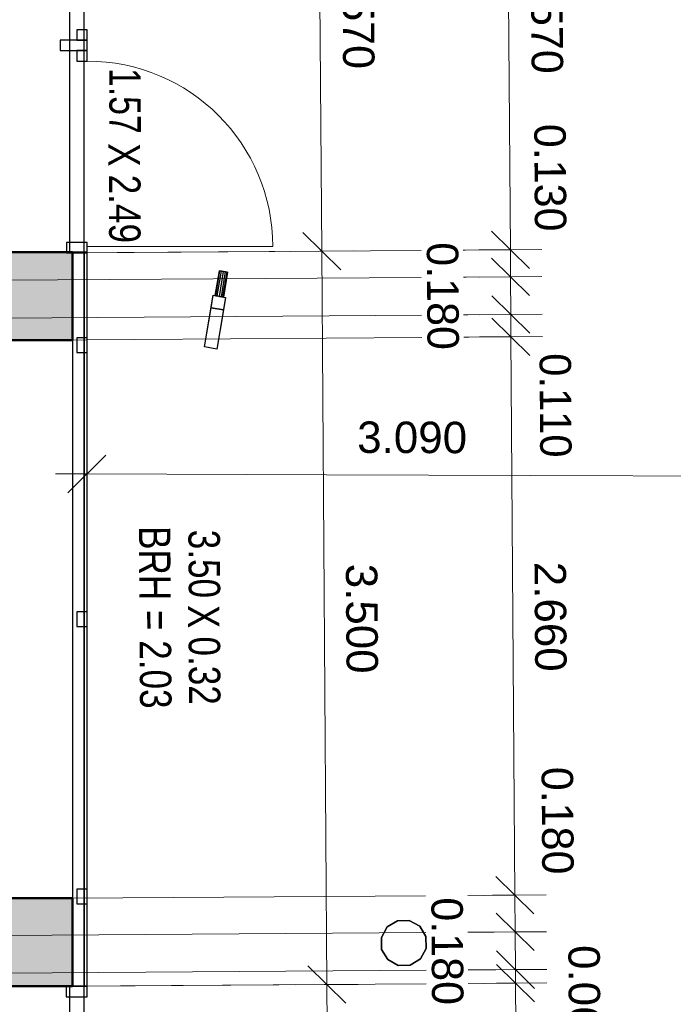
# Model space of a CAD drawing. Header units: metres. Extents: x 0 to 0.84, y 0 to 0.594.
# Tile 16 of 29: x 0.241 to 0.272, y 0.307 to 0.354. Entities that reach past the tile are written whole.
import ezdxf

# ---------------------------------------------------------------- set-up
doc = ezdxf.new("R2010")
doc.units = ezdxf.units.M
doc.linetypes.add('Teckovana 0.5x', pattern=[0.04, 0, -0.04])
for name, color, linetype, lineweight in [('Architektur Allgemein', 7, 'Continuous', 25), ('Elektro', 6, 'Continuous', 25), ('Fenster', 7, 'Continuous', 25), ('Maßlinie 1_100', 7, 'Continuous', 25), ('Seitenfläche', 7, 'Continuous', 25), ('Text 1_100', 7, 'Continuous', 25), ('Türen', 7, 'Continuous', 25), ('Wand', 7, 'Continuous', 50), ('Wand Mauerwerk tragend', 7, 'Continuous', 70)]:
    doc.layers.add(name, color=color, linetype=linetype, lineweight=lineweight)
doc.styles.add('ARIAL', font='ARIAL.TTF')

msp = doc.modelspace()

# ---------------------------------------------------------------- hatches: boundary and pattern name
at = {"layer": 'Wand', "linetype": 'Continuous', "lineweight": 18, "true_color": 0xa0a0a0, "transparency": 33554687}
for points in [[(0.239938, 0.339071), (0.243138, 0.339071), (0.243138, 0.343232), (0.243138, 0.343271), (0.242988, 0.343271), (0.239938, 0.343271), (0.239938, 0.343232), (0.239938, 0.341921), (0.239938, 0.340121)], [(0.239937, 0.308232), (0.242987, 0.308232), (0.243137, 0.308232), (0.243137, 0.312432), (0.239937, 0.312432), (0.239937, 0.310656), (0.239937, 0.308855)]]:
    msp.add_hatch(color=253, dxfattribs=at).paths.add_polyline_path(points)

# ---------------------------------------------------------------- linework, layer by layer
at = {"layer": 'Architektur Allgemein', "color": 7, "linetype": 'Continuous', "lineweight": 25, "transparency": 33554687}
for p, q in [((0.249942, 0.341189), (0.250141, 0.342373)), ((0.249968, 0.341185), (0.250167, 0.342368)), ((0.249968, 0.341185), (0.250167, 0.342368)), ((0.25004, 0.341173), (0.25024, 0.342356)), ((0.25004, 0.341173), (0.25024, 0.342356)), ((0.250139, 0.341156), (0.250338, 0.342339)), ((0.250139, 0.341156), (0.250338, 0.342339)), ((0.250141, 0.342373), (0.250167, 0.342368)), ((0.250167, 0.342368), (0.250141, 0.342373)), ((0.250167, 0.342368), (0.25024, 0.342356)), ((0.25024, 0.342356), (0.250167, 0.342368)), ((0.250237, 0.341139), (0.250437, 0.342323)), ((0.250237, 0.341139), (0.250437, 0.342323)), ((0.25024, 0.342356), (0.250338, 0.342339)), ((0.250338, 0.342339), (0.25024, 0.342356)), ((0.25031, 0.341127), (0.250509, 0.342311)), ((0.25031, 0.341127), (0.250509, 0.342311)), ((0.250535, 0.342306), (0.250336, 0.341123)), ((0.250338, 0.342339), (0.250437, 0.342323)), ((0.250437, 0.342323), (0.250338, 0.342339)), ((0.250437, 0.342323), (0.250509, 0.342311)), ((0.250509, 0.342311), (0.250437, 0.342323)), ((0.250509, 0.342311), (0.250535, 0.342306)), ((0.250535, 0.342306), (0.250509, 0.342311)), ((0.249428, 0.338741), (0.249843, 0.341206)), ((0.249743, 0.340614), (0.249843, 0.341206)), ((0.249843, 0.341206), (0.250435, 0.341106)), ((0.249843, 0.341206), (0.249843, 0.341206)), ((0.249843, 0.341206), (0.250435, 0.341106)), ((0.249942, 0.341189), (0.249968, 0.341185)), ((0.249968, 0.341185), (0.249942, 0.341189)), ((0.249968, 0.341185), (0.25004, 0.341173)), ((0.25004, 0.341173), (0.249968, 0.341185)), ((0.25004, 0.341173), (0.250139, 0.341156)), ((0.250139, 0.341156), (0.25004, 0.341173)), ((0.250139, 0.341156), (0.250237, 0.341139)), ((0.250237, 0.341139), (0.250139, 0.341156)), ((0.250435, 0.341106), (0.250019, 0.338641)), ((0.250237, 0.341139), (0.25031, 0.341127)), ((0.25031, 0.341127), (0.250237, 0.341139)), ((0.25031, 0.341127), (0.250336, 0.341123)), ((0.250336, 0.341123), (0.25031, 0.341127)), ((0.250435, 0.341106), (0.250335, 0.340515)), ((0.250435, 0.341106), (0.250435, 0.341106)), ((0.249428, 0.338741), (0.249743, 0.340614)), ((0.250335, 0.340515), (0.249743, 0.340614)), ((0.249743, 0.340614), (0.249743, 0.340614)), ((0.249743, 0.340614), (0.250335, 0.340515)), ((0.250335, 0.340515), (0.250019, 0.338641)), ((0.250335, 0.340515), (0.250335, 0.340515)), ((0.250019, 0.338641), (0.249428, 0.338741)), ((0.249428, 0.338741), (0.249428, 0.338741)), ((0.250019, 0.338641), (0.249428, 0.338741)), ((0.250019, 0.338641), (0.250019, 0.338641))]:
    msp.add_line(p, q, dxfattribs=at)
at = {"layer": 'Elektro', "color": 7, "linetype": 'Continuous', "lineweight": 25, "transparency": 33554687}
for p, q in [((0.258146, 0.31106), (0.258633, 0.311354)), ((0.258633, 0.311354), (0.258146, 0.31106)), ((0.258633, 0.311354), (0.259202, 0.311366)), ((0.259202, 0.311366), (0.258633, 0.311354)), ((0.258633, 0.311354), (0.258633, 0.311354)), ((0.259202, 0.311366), (0.259202, 0.311366)), ((0.259202, 0.311366), (0.259701, 0.311091)), ((0.259701, 0.311091), (0.259202, 0.311366)), ((0.259701, 0.311091), (0.259701, 0.311091)), ((0.259701, 0.311091), (0.259996, 0.310603)), ((0.259996, 0.310603), (0.259701, 0.311091)), ((0.257871, 0.310561), (0.258146, 0.31106)), ((0.258146, 0.31106), (0.257871, 0.310561)), ((0.258146, 0.31106), (0.258146, 0.31106)), ((0.259996, 0.310603), (0.259996, 0.310603)), ((0.259996, 0.310603), (0.260007, 0.310034)), ((0.260007, 0.310034), (0.259996, 0.310603)), ((0.257882, 0.309992), (0.257871, 0.310561)), ((0.257871, 0.310561), (0.257871, 0.310561)), ((0.257871, 0.310561), (0.257882, 0.309992)), ((0.258177, 0.309504), (0.257882, 0.309992)), ((0.257882, 0.309992), (0.257882, 0.309992)), ((0.257882, 0.309992), (0.258177, 0.309504)), ((0.260007, 0.310034), (0.259732, 0.309535)), ((0.259732, 0.309535), (0.260007, 0.310034)), ((0.260007, 0.310034), (0.260007, 0.310034)), ((0.258676, 0.309229), (0.258177, 0.309504)), ((0.258177, 0.309504), (0.258177, 0.309504)), ((0.258177, 0.309504), (0.258676, 0.309229)), ((0.259245, 0.309241), (0.258676, 0.309229)), ((0.258676, 0.309229), (0.259245, 0.309241)), ((0.258676, 0.309229), (0.258676, 0.309229)), ((0.259732, 0.309535), (0.259245, 0.309241)), ((0.259245, 0.309241), (0.259732, 0.309535)), ((0.259245, 0.309241), (0.259245, 0.309241)), ((0.259732, 0.309535), (0.259732, 0.309535))]:
    msp.add_line(p, q, dxfattribs=at)
at = {"layer": 'Fenster', "color": 7, "linetype": 'Continuous', "lineweight": 18, "transparency": 33554687}
msp.add_lwpolyline([(0.243838, 0.338482), (0.243338, 0.338483), (0.243338, 0.339183), (0.243838, 0.339183), (0.243838, 0.343271), (0.243138, 0.343271), (0.243137, 0.308232), (0.243837, 0.308232), (0.243837, 0.312158), (0.243337, 0.312158), (0.243337, 0.312858), (0.243837, 0.312858), (0.243837, 0.325402), (0.243338, 0.325402), (0.243338, 0.326102), (0.243837, 0.326102), (0.243838, 0.338482)], dxfattribs=at)
at = {"layer": 'Fenster', "color": 7, "linetype": 'Continuous', "lineweight": 25, "transparency": 33554687}
for points in [[(0.243838, 0.343271), (0.243488, 0.343271), (0.243138, 0.343271), (0.243488, 0.343271), (0.243838, 0.343271)], [(0.243838, 0.338482), (0.243838, 0.339183), (0.243338, 0.339183), (0.243338, 0.338483), (0.243838, 0.338482)], [(0.243837, 0.325402), (0.243837, 0.326102), (0.243338, 0.326102), (0.243338, 0.325402), (0.243837, 0.325402)], [(0.243837, 0.312158), (0.243837, 0.312858), (0.243337, 0.312858), (0.243337, 0.312158), (0.243837, 0.312158)], [(0.243837, 0.308232), (0.243487, 0.308232), (0.243137, 0.308232), (0.243487, 0.308232), (0.243837, 0.308232)]]:
    msp.add_lwpolyline(points, dxfattribs=at)
at = {"layer": 'Maßlinie 1_100', "color": 7, "linetype": 'Continuous', "lineweight": 13, "transparency": 33554687}
for p, q in [((0.255023, 0.34331), (0.254913, 0.359009)), ((0.264022, 0.34338), (0.263913, 0.359089)), ((0.255929, 0.342417), (0.254116, 0.344204)), ((0.264929, 0.342486), (0.263116, 0.344273)), ((0.255023, 0.34331), (0.253523, 0.3433)), ((0.255023, 0.34331), (0.256523, 0.343321)), ((0.255266, 0.308312), (0.255023, 0.34331)), ((0.264022, 0.34338), (0.262522, 0.343369)), ((0.264022, 0.34338), (0.265522, 0.34339)), ((0.264031, 0.342088), (0.264022, 0.34338)), ((0.264938, 0.341195), (0.263125, 0.342982)), ((0.264031, 0.342088), (0.262531, 0.342078)), ((0.264031, 0.342088), (0.265531, 0.342099)), ((0.264044, 0.340289), (0.264031, 0.342088)), ((0.26495, 0.339395), (0.263138, 0.341183)), ((0.264044, 0.340289), (0.262544, 0.340279)), ((0.264044, 0.340289), (0.265544, 0.340299)), ((0.264051, 0.339228), (0.264044, 0.340289)), ((0.264958, 0.338334), (0.263145, 0.340121)), ((0.264051, 0.339228), (0.262551, 0.339217)), ((0.264051, 0.339228), (0.265551, 0.339238)), ((0.264237, 0.312579), (0.264051, 0.339228)), ((0.243817, 0.33268), (0.243821, 0.33418)), ((0.242914, 0.331783), (0.244719, 0.333577)), ((0.243817, 0.33268), (0.242317, 0.332685)), ((0.243817, 0.33268), (0.243812, 0.33118)), ((0.265143, 0.311686), (0.263331, 0.313473)), ((0.264237, 0.312579), (0.262737, 0.312569)), ((0.264237, 0.312579), (0.265737, 0.31259)), ((0.264249, 0.310825), (0.264237, 0.312579)), ((0.265155, 0.309931), (0.263343, 0.311719)), ((0.264249, 0.310825), (0.262749, 0.310814)), ((0.264249, 0.310825), (0.265749, 0.310835)), ((0.264261, 0.309025), (0.264249, 0.310825)), ((0.265168, 0.308131), (0.263355, 0.309919)), ((0.256172, 0.307418), (0.25436, 0.309206)), ((0.265172, 0.307487), (0.26336, 0.309274)), ((0.264261, 0.309025), (0.262762, 0.309014)), ((0.264261, 0.309025), (0.265761, 0.309035)), ((0.264266, 0.30838), (0.264261, 0.309025)), ((0.255266, 0.308312), (0.253766, 0.308301)), ((0.255266, 0.308312), (0.256766, 0.308322)), ((0.255376, 0.292513), (0.255266, 0.308312)), ((0.264266, 0.30838), (0.262766, 0.30837)), ((0.264266, 0.30838), (0.265766, 0.308391)), ((0.264376, 0.292609), (0.264266, 0.30838))]:
    msp.add_line(p, q, dxfattribs=at)
at = {"layer": 'Maßlinie 1_100', "color": 7, "linetype": 'Teckovana 0.5x', "lineweight": 13, "transparency": 33554687}
for p, q in [((0.259766, 0.34335), (0.242838, 0.343232)), ((0.255023, 0.34331), (0.243838, 0.343232)), ((0.259775, 0.342059), (0.239938, 0.341921)), ((0.259787, 0.340259), (0.239938, 0.340121)), ((0.259795, 0.339198), (0.241538, 0.339071)), ((0.243817, 0.33268), (0.243838, 0.339183)), ((0.25998, 0.31255), (0.243137, 0.312432)), ((0.259992, 0.310795), (0.239937, 0.310656)), ((0.260005, 0.308995), (0.239937, 0.308855)), ((0.260009, 0.308351), (0.242987, 0.308232)), ((0.255266, 0.308312), (0.243837, 0.308232))]:
    msp.add_line(p, q, dxfattribs=at)
for points in [[(0.264022, 0.34338), (0.261863, 0.343365), (0.261863, 0.343365), (0.261773, 0.343364)], [(0.264031, 0.342088), (0.261918, 0.342074), (0.261918, 0.342074), (0.261782, 0.342073)], [(0.264044, 0.340289), (0.261995, 0.340275), (0.261995, 0.340275), (0.261795, 0.340273)], [(0.264051, 0.339228), (0.26204, 0.339214), (0.26204, 0.339214), (0.261802, 0.339212)], [(0.264237, 0.312579), (0.263175, 0.312572), (0.263175, 0.312572), (0.261987, 0.312564)], [(0.264249, 0.310825), (0.263249, 0.310818), (0.263249, 0.310818), (0.262, 0.310809)], [(0.264261, 0.309025), (0.263326, 0.309018), (0.263326, 0.309018), (0.262012, 0.309009)], [(0.264266, 0.30838), (0.263354, 0.308374), (0.263354, 0.308374), (0.262017, 0.308365)]]:
    msp.add_lwpolyline(points, dxfattribs=at)
at = {"layer": 'Maßlinie 1_100', "color": 7, "linetype": 'Continuous', "lineweight": 13, "transparency": 33554687}
msp.add_lwpolyline([(0.243817, 0.33268), (0.255255, 0.332642), (0.255255, 0.332642), (0.274746, 0.332578)], dxfattribs=at)
at = {"layer": 'Seitenfläche', "color": 7, "linetype": 'Continuous', "lineweight": 25, "transparency": 33554687}
for p, q in [((0.243687, 0.308232), (0.243688, 0.343232)), ((0.243688, 0.343232), (0.243687, 0.308232))]:
    msp.add_line(p, q, dxfattribs=at)
at = {"layer": 'Türen', "color": 7, "linetype": 'Continuous', "lineweight": 13, "transparency": 33554687}
msp.add_line((0.243838, 0.343532), (0.252688, 0.343532), dxfattribs=at)
at = {"layer": 'Türen', "color": 7, "linetype": 'Continuous', "lineweight": 25, "transparency": 33554687}
for points in [[(0.243838, 0.353382), (0.243838, 0.353882), (0.243338, 0.353882), (0.243338, 0.353382), (0.243838, 0.353382)], [(0.243838, 0.352882), (0.243838, 0.353382), (0.242538, 0.353382), (0.242538, 0.352882), (0.243838, 0.352882)], [(0.243838, 0.352382), (0.243838, 0.352882), (0.243338, 0.352882), (0.243338, 0.352382), (0.243838, 0.352382)], [(0.243838, 0.343232), (0.243838, 0.343732), (0.242838, 0.343732), (0.242838, 0.343232), (0.243838, 0.343232)], [(0.243837, 0.307732), (0.243837, 0.308232), (0.242837, 0.308232), (0.242837, 0.307732), (0.243837, 0.307732)]]:
    msp.add_lwpolyline(points, dxfattribs=at)
at = {"layer": 'Türen', "color": 7, "linetype": 'Continuous', "lineweight": 13, "transparency": 33554687}
msp.add_arc((0.243838, 0.343532), 0.00885, 359.9983, 89.9983, dxfattribs=at)
at = {"layer": 'Wand', "color": 7, "linetype": 'Teckovana 0.5x', "lineweight": 25, "transparency": 33554687}
for p, q in [((0.242988, 0.358932), (0.242988, 0.343271)), ((0.243688, 0.343271), (0.243688, 0.358932)), ((0.242988, 0.343271), (0.242988, 0.343232)), ((0.242988, 0.343232), (0.243138, 0.343232)), ((0.243688, 0.343271), (0.243138, 0.343271)), ((0.243138, 0.343271), (0.243138, 0.343232)), ((0.243138, 0.343232), (0.243138, 0.339071)), ((0.243138, 0.343232), (0.243688, 0.343232)), ((0.243838, 0.343271), (0.243688, 0.343271)), ((0.243688, 0.343232), (0.243688, 0.343271)), ((0.243837, 0.308232), (0.243838, 0.343271)), ((0.243138, 0.339071), (0.243137, 0.312432)), ((0.243137, 0.312432), (0.243137, 0.308232)), ((0.243137, 0.308232), (0.242987, 0.308232)), ((0.242987, 0.308232), (0.242987, 0.292461)), ((0.243137, 0.308232), (0.243687, 0.308232)), ((0.243687, 0.308232), (0.243137, 0.308232)), ((0.243687, 0.308232), (0.243837, 0.308232)), ((0.243687, 0.292461), (0.243687, 0.308232))]:
    msp.add_line(p, q, dxfattribs=at)
at = {"layer": 'Wand', "color": 7, "linetype": 'Continuous', "lineweight": 50, "transparency": 33554687}
for p, q in [((0.242988, 0.343271), (0.239938, 0.343271)), ((0.243138, 0.343271), (0.242988, 0.343271)), ((0.243138, 0.343232), (0.243138, 0.343271)), ((0.243138, 0.339071), (0.243138, 0.343232)), ((0.239938, 0.339071), (0.243138, 0.339071)), ((0.243137, 0.312432), (0.239937, 0.312432)), ((0.243137, 0.308232), (0.243137, 0.312432)), ((0.239937, 0.308232), (0.242987, 0.308232)), ((0.242987, 0.308232), (0.243137, 0.308232))]:
    msp.add_line(p, q, dxfattribs=at)
at = {"layer": 'Wand Mauerwerk tragend', "color": 7, "linetype": 'Continuous', "lineweight": 25, "transparency": 33554687}
for p, q in [((0.243688, 0.343271), (0.243688, 0.358932)), ((0.243687, 0.308232), (0.243688, 0.343271)), ((0.243688, 0.343232), (0.243688, 0.343271)), ((0.243687, 0.292461), (0.243687, 0.308232))]:
    msp.add_line(p, q, dxfattribs=at)

# ---------------------------------------------------------------- texts
at = {"layer": 'Maßlinie 1_100', "color": 7, "linetype": 'Continuous', "lineweight": 13, "transparency": 33554687, "char_height": 0.0015, "attachment_point": 7, "style": 'ARIAL'}
for s, insert, width, rotation in [('\\W0.98;1.570', (0.255987, 0.357139), 0.00597325, 270.3987), ('\\W0.98;1.570', (0.264986, 0.356913), 0.00597332, 270.3987), ('\\W0.98;0.130', (0.265139, 0.349385), 0.00597332, 270.3987), ('\\W0.98;0.180', (0.260014, 0.343732), 0.00597325, 270.3987), ('\\W0.95;0.110', (0.265392, 0.338438), 0.00595787, 270.3987), ('\\W1.00;3.090', (0.256713, 0.333664), 0.00598933, 359.8118), ('\\W1.00;3.500', (0.256153, 0.32839), 0.00598937, 270.3987), ('\\W1.00;2.660', (0.265152, 0.328482), 0.00598937, 270.3987), ('\\W0.98;0.180', (0.265489, 0.318699), 0.00597332, 270.3987), ('\\W0.98;0.180', (0.260231, 0.312469), 0.00597325, 270.3987), ('\\W1.00;0.060', (0.266768, 0.310192), 0.00598937, 270.3987)]:
    msp.add_mtext(s, dxfattribs=dict(at, insert=insert, width=width, rotation=rotation))
at = {"layer": 'Text 1_100', "color": 7, "linetype": 'Continuous', "lineweight": 13, "transparency": 33554687, "char_height": 0.0015, "attachment_point": 7, "style": 'ARIAL'}
for s, insert, width, rotation in [('\\W0.77;1.57', (0.244869, 0.352055), 0.00384244, 270.053), ('\\W0.79;X', (0.244848, 0.34846), 0.00170981, 270.053), ('\\W0.80;2.49', (0.244854, 0.346961), 0.00385867, 270.053), ('\\W0.80;BRH = 2.03', (0.246276, 0.330188), 0.0093112, 270.3987), ('\\W0.80;3.50', (0.248641, 0.330014), 0.00385873, 270.3286), ('\\W0.79;X', (0.248638, 0.326419), 0.00170984, 270.3286), ('\\W0.80;0.32', (0.248652, 0.32492), 0.00385866, 270.3286)]:
    msp.add_mtext(s, dxfattribs=dict(at, insert=insert, width=width, rotation=rotation))

doc.saveas('drawing.dxf')
